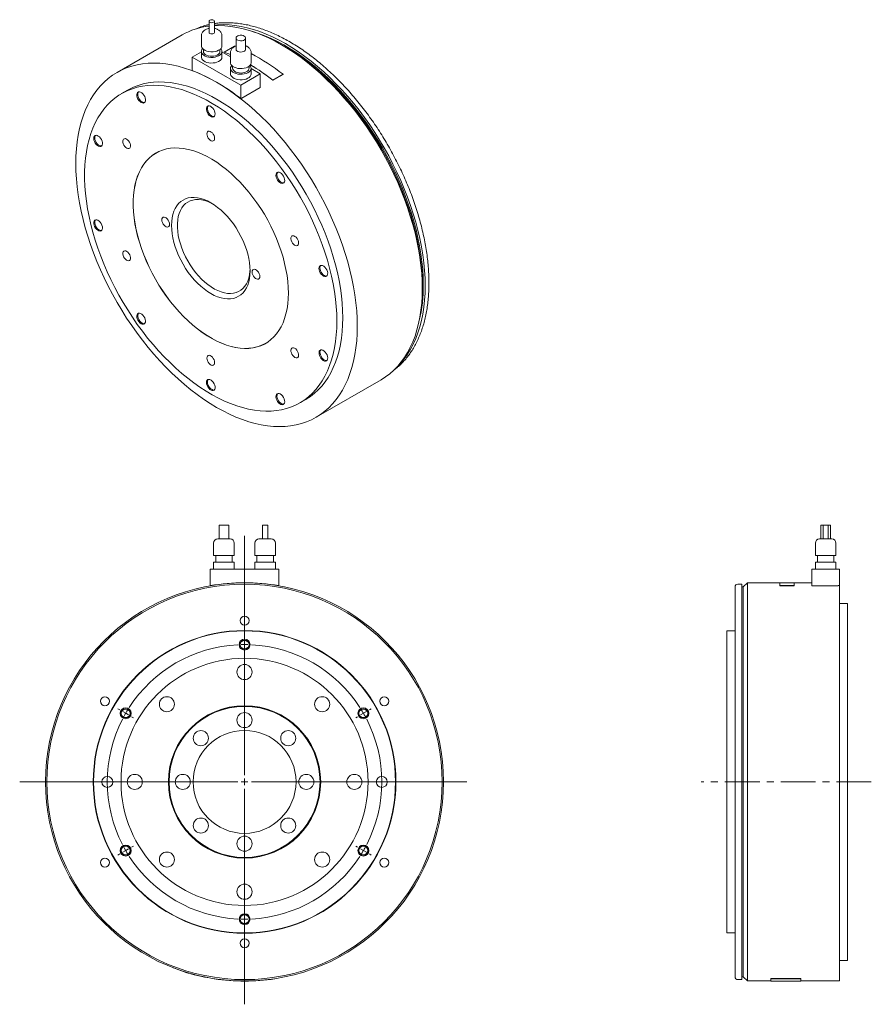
# Model space of a CAD drawing. Header units: millimetres. Extents: x 148 to 1466, y 65 to 1133.
# Tile 2 of 2: x 845 to 1466, y 416 to 1133. Entities that reach past the tile are written whole.
import ezdxf

# ---------------------------------------------------------------- set-up
doc = ezdxf.new("R2010")
doc.units = ezdxf.units.MM
doc.header["$LTSCALE"] = 2
doc.linetypes.add('CENTERX2', pattern=[20.32, 12.7, -2.54, 2.54, -2.54])

# ---------------------------------------------------------------- blocks, each defined once
blk = doc.blocks.new('SW_CENTERMARKSYMBOL_0')
at = {"color": 6, "linetype": 'Continuous', "lineweight": 0}
for p, q in [((0, 5), (0, 179.33)), ((0, 105), (0, 106.5)), ((0, 100), (0, 102.5)), ((0, 100), (0, 97.5)), ((0, 95), (0, 93.5)), ((-90.93, 52.5), (-92.23, 53.25)), ((-86.6, 50), (-88.77, 51.25)), ((86.6, 50), (88.77, 51.25)), ((90.93, 52.5), (92.23, 53.25)), ((-86.6, 50), (-84.44, 48.75)), ((-82.27, 47.5), (-80.97, 46.75)), ((82.27, 47.5), (80.97, 46.75)), ((86.6, 50), (84.44, 48.75)), ((-5, 0), (-163.83, 0)), ((0, 0), (-2.5, 0)), ((0, 0), (0, 2.5)), ((0, 0), (0, -2.5)), ((0, 0), (2.5, 0)), ((5, 0), (161.84, 0)), ((0, -5), (0, -162)), ((-86.6, -50), (-88.77, -51.25)), ((-86.6, -50), (-84.44, -48.75)), ((-82.27, -47.5), (-80.97, -46.75)), ((82.27, -47.5), (80.97, -46.75)), ((86.6, -50), (84.44, -48.75)), ((86.6, -50), (88.77, -51.25)), ((-90.93, -52.5), (-92.23, -53.25)), ((90.93, -52.5), (92.23, -53.25)), ((0, -95), (0, -93.5)), ((0, -100), (0, -97.5)), ((0, -100), (0, -102.5)), ((0, -105), (0, -106.5))]:
    blk.add_line(p, q, dxfattribs=at)
for start, end in [(92.86479, 147.13521), (90, 91.43239), (88.56761, 90), (32.86479, 87.13521), (148.56761, 150), (30, 31.43239), (152.86479, 207.13521), (150, 151.43239), (28.56761, 30), (332.86479, 27.13521), (208.56761, 210), (210, 211.43239), (328.56761, 330), (330, 331.43239), (212.86479, 267.13521), (272.86479, 327.13521), (268.56761, 270), (270, 271.43239)]:
    blk.add_arc((0, 0), 100, start, end, dxfattribs=at)

msp = doc.modelspace()

# ---------------------------------------------------------------- linework, layer by layer
at = {"color": 7, "linetype": 'Continuous', "lineweight": 15}
for p, q in [((983.19, 1132.19), (983.19, 1124.02)), ((987.04, 1124.02), (987.04, 1132.19)), ((963.53, 1122.21), (916.16, 1094.86)), ((977.61, 1121.57), (977.61, 1114.22)), ((992.61, 1114.22), (992.61, 1121.57)), ((1002.83, 1119.94), (1002.83, 1111.77)), ((1009.83, 1111.77), (1009.83, 1119.94)), ((979.11, 1111.62), (979.11, 1110.14)), ((991.11, 1110.14), (991.11, 1111.62)), ((1001.72, 1113.96), (994.29, 1109.68)), ((1038.16, 1113.8), (1036.04, 1115.03)), ((977.61, 1109.89), (970.97, 1106.06)), ((970.97, 1106.06), (970.97, 1096.2)), ((970.97, 1106.06), (1006.33, 1085.65)), ((977.61, 1110.14), (977.61, 1106.06)), ((992.61, 1106.06), (992.61, 1110.14)), ((998.83, 1106.3), (992.61, 1109.89)), ((994.31, 1109.59), (994.29, 1109.68)), ((998.83, 1109.32), (998.83, 1101.98)), ((1013.83, 1101.98), (1013.83, 1109.32)), ((998.83, 1097.89), (998.83, 1093.81)), ((1000.33, 1099.38), (1000.33, 1097.89)), ((1012.33, 1097.89), (1012.33, 1099.38)), ((1013.83, 1093.81), (1013.83, 1097.89)), ((1020.47, 1093.81), (1013.83, 1097.64)), ((1006.33, 1085.65), (1020.47, 1093.81)), ((1020.47, 1093.81), (1020.47, 1083.87)), ((1029.66, 1089.18), (1037.09, 1093.46)), ((1029.67, 1089.25), (1037.1, 1093.54)), ((1037.09, 1093.46), (1037.1, 1093.54)), ((1006.33, 1085.65), (1006.33, 1075.79)), ((1020.47, 1083.87), (1007.03, 1076.12)), ((1029.66, 1089.18), (1029.67, 1089.25)), ((923.65, 1081.87), (919.41, 1079.42)), ((1007.03, 1076.2), (1006.33, 1075.79)), ((1007.03, 1076.12), (1007.03, 1076.2)), ((1138.56, 937.45), (1138.56, 939.9)), ((1061.14, 843.71), (1108.52, 871.06)), ((1049.4, 854.25), (1053.64, 856.7)), ((990.54, 765.13), (990.54, 755.13)), ((990.54, 765.13), (994.04, 765.13)), ((994.04, 765.13), (997.54, 765.13)), ((997.54, 755.13), (997.54, 765.13)), ((1022.12, 765.13), (1022.12, 755.13)), ((1022.12, 765.13), (1024.04, 765.13)), ((1024.04, 765.13), (1025.97, 765.13)), ((1025.97, 755.13), (1025.97, 765.13)), ((1428.92, 765.13), (1428.92, 755.13)), ((1428.92, 765.13), (1430.49, 765.13)), ((1430.49, 765.13), (1430.49, 755.13)), ((1430.49, 765.13), (1434.34, 765.13)), ((1434.34, 755.13), (1434.34, 765.13)), ((1434.34, 765.13), (1435.92, 765.13)), ((1435.92, 755.13), (1435.92, 765.13)), ((989.54, 755.13), (994.04, 755.13)), ((994.04, 755.13), (998.54, 755.13)), ((1019.54, 755.13), (1024.04, 755.13)), ((1024.04, 755.13), (1028.54, 755.13)), ((1427.92, 755.13), (1436.92, 755.13)), ((986.54, 752.13), (986.54, 743.13)), ((1001.54, 743.13), (1001.54, 752.13)), ((1016.54, 752.13), (1016.54, 743.13)), ((1031.54, 743.13), (1031.54, 752.13)), ((1424.92, 752.13), (1424.92, 743.13)), ((1439.92, 743.13), (1439.92, 752.13)), ((986.54, 743.13), (994.04, 743.13)), ((988.04, 743.13), (988.04, 738.13)), ((994.04, 743.13), (1001.54, 743.13)), ((1000.04, 738.13), (1000.04, 743.13)), ((1016.54, 743.13), (1024.04, 743.13)), ((1018.04, 743.13), (1018.04, 738.13)), ((1024.04, 743.13), (1031.54, 743.13)), ((1030.04, 738.13), (1030.04, 743.13)), ((1424.92, 743.13), (1439.92, 743.13)), ((1426.42, 743.13), (1426.42, 738.13)), ((1438.42, 738.13), (1438.42, 743.13)), ((984.04, 733.13), (984.04, 721.06)), ((984.04, 733.13), (1034.04, 733.13)), ((986.54, 738.13), (986.54, 733.13)), ((986.54, 738.13), (994.04, 738.13)), ((994.04, 738.13), (1001.54, 738.13)), ((1001.54, 733.13), (1001.54, 738.13)), ((1016.54, 738.13), (1016.54, 733.13)), ((1016.54, 738.13), (1024.04, 738.13)), ((1024.04, 738.13), (1031.54, 738.13)), ((1031.54, 733.13), (1031.54, 738.13)), ((1034.04, 733.13), (1034.04, 721.06)), ((1422.42, 733.13), (1422.42, 720.96)), ((1422.42, 733.13), (1442.42, 733.13)), ((1424.92, 738.13), (1424.92, 733.13)), ((1424.92, 738.13), (1439.92, 738.13)), ((1439.92, 733.13), (1439.92, 738.13)), ((1442.42, 733.13), (1442.42, 721.06)), ((984.04, 720.96), (984.03, 721.06)), ((1034.04, 720.96), (1034.06, 721.06)), ((1366.42, 578.13), (1366.42, 720.13)), ((1371.42, 722.13), (1368.42, 722.13)), ((1371.42, 722.13), (1371.42, 434.13)), ((1372.42, 720.13), (1371.42, 720.13)), ((1375.42, 723.13), (1372.42, 720.13)), ((1372.42, 720.13), (1372.42, 436.13)), ((1398.92, 723.13), (1375.42, 723.13)), ((1375.42, 723.13), (1375.42, 433.13)), ((1409.42, 723.23), (1398.92, 723.23)), ((1398.92, 723.23), (1398.92, 721.06)), ((1398.92, 721.06), (1409.42, 721.06)), ((1398.92, 720.96), (1398.92, 721.06)), ((1398.92, 720.96), (1409.42, 720.96)), ((1409.42, 721.06), (1409.42, 723.23)), ((1422.42, 723.13), (1409.42, 723.13)), ((1409.42, 720.96), (1409.42, 721.06)), ((1441.42, 720.96), (1422.42, 720.96)), ((1441.42, 721.06), (1442.42, 721.06)), ((1441.42, 721.06), (1441.42, 720.96)), ((1442.42, 721.06), (1442.42, 433.13)), ((1448.42, 708.13), (1442.42, 708.13)), ((1448.42, 708.13), (1448.42, 448.13)), ((1366.42, 688.13), (1360.42, 688.13)), ((1360.42, 688.13), (1360.42, 468.13)), ((1366.42, 436.13), (1366.42, 578.13)), ((1360.42, 468.13), (1366.42, 468.13)), ((1442.42, 448.13), (1448.42, 448.13)), ((987.04, 434.81), (987.03, 434.71)), ((1031.04, 434.81), (1031.06, 434.71)), ((1368.42, 434.13), (1371.42, 434.13)), ((1371.42, 436.13), (1372.42, 436.13)), ((1372.42, 436.13), (1375.42, 433.13)), ((1375.42, 433.13), (1392.42, 433.13)), ((1392.42, 434.81), (1414.42, 434.81)), ((1392.42, 434.81), (1392.42, 434.71)), ((1392.42, 433.03), (1392.42, 434.71)), ((1392.42, 434.71), (1414.42, 434.71)), ((1392.42, 433.03), (1414.42, 433.03)), ((1414.42, 434.81), (1414.42, 434.71)), ((1414.42, 434.71), (1414.42, 433.03)), ((1414.42, 433.13), (1442.42, 433.13))]:
    msp.add_line(p, q, dxfattribs=at)
at = {"color": 6, "linetype": 'CENTERX2', "lineweight": 0}
msp.add_line((1465.69, 578.13), (1341.78, 578.13), dxfattribs=at)
at = {"color": 7, "linetype": 'Continuous', "lineweight": 15, "flags": 128}
for points in [[(986.47, 1132.97), (985.85, 1133.21), (985.11, 1133.3), (984.38, 1133.21), (983.75, 1132.97), (983.34, 1132.61), (983.19, 1132.19), (983.34, 1131.76), (983.75, 1131.4), (984.38, 1131.16), (985.11, 1131.07), (985.85, 1131.16), (986.47, 1131.4), (986.89, 1131.76), (987.04, 1132.19), (986.89, 1132.61), (986.47, 1132.97)], [(976.72, 1127.8), (975.93, 1127.51), (973.97, 1126.71)], [(983.19, 1128.86), (981.31, 1128.49), (979.12, 1127.98)], [(1140.68, 939.49), (1140.57, 944.98), (1140.24, 950.59), (1139.7, 956.3), (1138.94, 962.09), (1137.97, 967.97), (1136.79, 973.91), (1135.4, 979.9), (1133.8, 985.93), (1132, 991.99), (1130, 998.06), (1127.81, 1004.13), (1125.43, 1010.19), (1122.86, 1016.23), (1120.11, 1022.22), (1117.19, 1028.16), (1114.1, 1034.04), (1110.85, 1039.85), (1107.45, 1045.56), (1103.9, 1051.18), (1100.22, 1056.68), (1096.4, 1062.05), (1092.46, 1067.3), (1088.4, 1072.39), (1084.24, 1077.32), (1079.98, 1082.09), (1075.64, 1086.68), (1071.21, 1091.08), (1066.72, 1095.28), (1062.17, 1099.27), (1057.56, 1103.05), (1052.92, 1106.6), (1048.25, 1109.93), (1043.56, 1113.01), (1038.85, 1115.85), (1034.15, 1118.44), (1029.46, 1120.77), (1024.79, 1122.85), (1020.14, 1124.65), (1015.54, 1126.19), (1010.99, 1127.45), (1006.5, 1128.44), (1002.07, 1129.15), (997.73, 1129.58), (993.47, 1129.73), (989.31, 1129.6), (987.04, 1129.4)], [(1138.56, 937.45), (1138.45, 942.98), (1138.12, 948.62), (1137.57, 954.37), (1136.81, 960.21), (1135.83, 966.13), (1134.64, 972.11), (1133.24, 978.14), (1131.63, 984.21), (1129.82, 990.31), (1127.81, 996.43), (1125.6, 1002.54), (1123.2, 1008.64), (1120.61, 1014.72), (1117.85, 1020.75), (1114.91, 1026.74), (1111.8, 1032.66), (1108.53, 1038.5), (1105.1, 1044.26), (1101.53, 1049.91), (1097.81, 1055.45), (1093.97, 1060.87), (1090, 1066.14), (1085.92, 1071.27), (1081.73, 1076.24), (1077.44, 1081.04), (1073.06, 1085.66), (1068.61, 1090.09), (1064.08, 1094.32), (1059.5, 1098.34), (1054.87, 1102.14), (1050.19, 1105.72), (1045.49, 1109.07), (1040.76, 1112.18), (1036.03, 1115.04), (1031.29, 1117.64), (1026.57, 1119.99), (1021.86, 1122.08), (1017.19, 1123.9), (1012.55, 1125.44), (1007.97, 1126.71), (1003.44, 1127.71), (998.99, 1128.42), (994.61, 1128.85), (990.32, 1129.01), (987.04, 1128.93)], [(983.19, 1124.02), (983.34, 1123.59), (983.75, 1123.23), (984.38, 1122.99), (985.11, 1122.91), (985.85, 1122.99), (986.47, 1123.23), (986.89, 1123.59), (987.04, 1124.02)], [(1008.8, 1121.37), (1007.96, 1121.73), (1006.98, 1121.92), (1005.94, 1121.95), (1004.93, 1121.79), (1004.04, 1121.47), (1003.36, 1121.01), (1002.95, 1120.46), (1002.83, 1119.86), (1003.02, 1119.27), (1003.51, 1118.74), (1004.25, 1118.31), (1005.17, 1118.03), (1006.2, 1117.92), (1007.23, 1117.99), (1008.19, 1118.23), (1008.98, 1118.62), (1009.53, 1119.13), (1009.8, 1119.71), (1009.77, 1120.31), (1009.42, 1120.88), (1008.8, 1121.37)], [(1139.26, 940.3), (1139.15, 945.76), (1138.83, 951.33), (1138.29, 957.01), (1137.53, 962.77), (1136.56, 968.61), (1135.37, 974.51), (1133.98, 980.46), (1132.38, 986.46), (1130.58, 992.48), (1128.58, 998.51), (1126.39, 1004.54), (1124.01, 1010.56), (1121.44, 1016.55), (1118.69, 1022.5), (1115.77, 1028.4), (1112.69, 1034.23), (1109.44, 1039.99), (1106.04, 1045.65), (1102.5, 1051.21), (1098.81, 1056.66), (1095, 1061.98), (1091.07, 1067.17), (1087.02, 1072.2), (1082.87, 1077.07), (1078.62, 1081.78), (1074.29, 1086.3), (1069.88, 1090.63), (1065.41, 1094.76), (1060.87, 1098.69), (1056.29, 1102.39), (1051.67, 1105.87), (1047.02, 1109.12), (1042.36, 1112.12), (1037.69, 1114.89), (1033.02, 1117.39), (1028.36, 1119.64), (1023.72, 1121.63), (1019.12, 1123.35), (1014.69, 1124.76)], [(977.61, 1114.22), (977.64, 1113.89), (977.9, 1113.03), (978.47, 1112.22), (979.3, 1111.49), (980.37, 1110.87), (981.64, 1110.38), (983.05, 1110.06), (984.54, 1109.9), (986.06, 1109.93), (987.54, 1110.12), (988.92, 1110.49), (990.14, 1111.01), (991.16, 1111.66), (991.93, 1112.41), (992.42, 1113.24), (992.61, 1114.11), (992.61, 1114.22)], [(978.5, 1112.18), (978.02, 1111.54), (977.67, 1110.69), (977.64, 1109.81), (977.9, 1108.95), (978.47, 1108.13), (979.3, 1107.4), (980.37, 1106.78), (981.64, 1106.3), (983.05, 1105.98), (984.54, 1105.82), (986.06, 1105.84), (987.54, 1106.04), (988.92, 1106.41), (990.14, 1106.93), (991.16, 1107.58), (991.93, 1108.33), (992.42, 1109.16), (992.61, 1110.03), (992.5, 1110.9), (992.08, 1111.74), (991.73, 1112.18)], [(1002.83, 1111.77), (1002.83, 1111.7), (1003.02, 1111.11), (1003.51, 1110.57), (1004.25, 1110.15), (1005.17, 1109.87), (1006.2, 1109.75), (1007.23, 1109.82), (1008.19, 1110.06), (1008.98, 1110.46), (1009.53, 1110.97), (1009.8, 1111.55), (1009.83, 1111.77)], [(1138.56, 939.9), (1138.45, 945.35), (1138.12, 950.92), (1137.58, 956.6), (1136.82, 962.36), (1135.85, 968.2), (1134.67, 974.1), (1133.27, 980.06), (1131.68, 986.05), (1129.88, 992.07), (1127.88, 998.1), (1125.68, 1004.13), (1123.3, 1010.15), (1120.73, 1016.14), (1117.98, 1022.09), (1115.06, 1027.99), (1111.98, 1033.82), (1108.73, 1039.58), (1105.33, 1045.24), (1101.79, 1050.8), (1098.11, 1056.25), (1094.29, 1061.57), (1090.36, 1066.76), (1086.31, 1071.79), (1082.16, 1076.67), (1077.92, 1081.37), (1073.58, 1085.89), (1069.17, 1090.22), (1064.7, 1094.36), (1060.16, 1098.28), (1055.58, 1101.98), (1050.96, 1105.46), (1046.32, 1108.71), (1041.65, 1111.72), (1038.16, 1113.8)], [(977.61, 1106.06), (977.64, 1105.73), (977.9, 1104.87), (978.47, 1104.05), (979.3, 1103.32), (980.37, 1102.7), (981.64, 1102.22), (983.05, 1101.89), (984.54, 1101.74), (986.06, 1101.76), (987.54, 1101.96), (988.92, 1102.32), (990.14, 1102.84), (991.16, 1103.49), (991.93, 1104.25), (992.42, 1105.08), (992.61, 1105.95), (992.61, 1106.06)], [(979.11, 1110.14), (979.24, 1109.44), (979.68, 1108.68), (980.41, 1107.99), (981.39, 1107.42), (982.58, 1107), (983.9, 1106.75), (985.29, 1106.68), (986.67, 1106.79), (987.96, 1107.09), (989.1, 1107.55), (990.03, 1108.15), (990.69, 1108.86), (991.05, 1109.64), (991.11, 1110.14)], [(994.29, 1109.68), (998.69, 1107.91), (998.83, 1107.86)], [(994.31, 1109.59), (998.7, 1107.83), (998.83, 1107.77)], [(1091.18, 910.1), (1091.07, 915.63), (1090.74, 921.27), (1090.2, 927.02), (1089.43, 932.86), (1088.46, 938.78), (1087.27, 944.76), (1085.86, 950.79), (1084.26, 956.87), (1082.44, 962.96), (1080.43, 969.08), (1078.22, 975.19), (1075.82, 981.29), (1073.24, 987.37), (1070.47, 993.4), (1067.53, 999.39), (1064.42, 1005.31), (1061.15, 1011.15), (1057.72, 1016.91), (1054.15, 1022.56), (1050.44, 1028.1), (1046.59, 1033.52), (1042.62, 1038.79), (1038.54, 1043.92), (1034.35, 1048.89), (1030.06, 1053.69), (1025.69, 1058.31), (1021.23, 1062.74), (1016.71, 1066.97), (1012.12, 1070.99), (1007.49, 1074.79), (1002.81, 1078.37), (998.11, 1081.72), (993.38, 1084.83), (988.65, 1087.69), (983.91, 1090.29), (979.19, 1092.64), (974.48, 1094.73), (969.81, 1096.55), (965.17, 1098.09), (960.59, 1099.36), (956.07, 1100.36), (951.61, 1101.07), (947.24, 1101.51), (942.95, 1101.66), (938.76, 1101.52), (934.67, 1101.11), (930.71, 1100.42), (926.86, 1099.44), (923.15, 1098.19), (919.57, 1096.66), (916.15, 1094.86), (912.88, 1092.79), (909.77, 1090.46), (906.83, 1087.87), (904.06, 1085.03), (901.48, 1081.94), (899.08, 1078.61), (896.87, 1075.05), (894.86, 1071.26), (893.04, 1067.25), (891.43, 1063.03), (890.03, 1058.62), (888.84, 1054.01), (887.86, 1049.22), (887.1, 1044.27), (886.56, 1039.15), (886.23, 1033.88), (886.12, 1028.48), (886.23, 1022.95), (886.56, 1017.3), (887.1, 1011.55), (887.86, 1005.71), (888.84, 999.8), (890.03, 993.82), (891.43, 987.78), (893.04, 981.71), (894.86, 975.61), (896.87, 969.5), (899.08, 963.38), (901.48, 957.28), (904.06, 951.21), (906.83, 945.17), (909.77, 939.19), (912.88, 933.26), (916.15, 927.42), (919.57, 921.67), (923.15, 916.01), (926.86, 910.47), (930.71, 905.06), (934.67, 899.78), (938.76, 894.65), (942.95, 889.68), (947.24, 884.88), (951.61, 880.27), (956.07, 875.84), (960.59, 871.61), (965.17, 867.59), (969.81, 863.78), (974.48, 860.2), (979.19, 856.86), (983.91, 853.75), (988.65, 850.89), (993.38, 848.28), (998.11, 845.93), (1002.81, 843.85), (1007.49, 842.03), (1012.12, 840.48), (1016.71, 839.21), (1021.23, 838.22), (1025.69, 837.5), (1030.06, 837.07), (1034.35, 836.92), (1038.54, 837.05), (1042.62, 837.46), (1046.59, 838.16), (1050.44, 839.13), (1054.15, 840.39), (1057.72, 841.91), (1061.15, 843.71), (1064.42, 845.78), (1067.53, 848.11), (1070.47, 850.7), (1073.24, 853.54), (1075.82, 856.63), (1078.22, 859.96), (1080.43, 863.53), (1082.44, 867.32), (1084.26, 871.32), (1085.86, 875.54), (1087.27, 879.96), (1088.46, 884.56), (1089.43, 889.35), (1090.2, 894.31), (1090.74, 899.43), (1091.07, 904.69), (1091.18, 910.1)], [(998.83, 1101.98), (998.85, 1101.65), (999.12, 1100.78), (999.68, 1099.97), (1000.51, 1099.24), (1001.59, 1098.62), (1002.85, 1098.14), (1004.26, 1097.81), (1005.76, 1097.66), (1007.27, 1097.68), (1008.75, 1097.88), (1010.13, 1098.24), (1011.35, 1098.76), (1012.37, 1099.41), (1013.14, 1100.17), (1013.63, 1101), (1013.82, 1101.87), (1013.83, 1101.98)], [(999.71, 1099.93), (999.23, 1099.29), (998.89, 1098.44), (998.85, 1097.56), (999.12, 1096.7), (999.68, 1095.89), (1000.51, 1095.16), (1001.59, 1094.54), (1002.85, 1094.06), (1004.26, 1093.73), (1005.76, 1093.58), (1007.27, 1093.6), (1008.75, 1093.8), (1010.13, 1094.16), (1011.35, 1094.68), (1012.37, 1095.33), (1013.14, 1096.09), (1013.63, 1096.91), (1013.82, 1097.78), (1013.71, 1098.66), (1013.29, 1099.5), (1012.94, 1099.93)], [(1000.33, 1097.89), (1000.45, 1097.19), (1000.89, 1096.43), (1001.62, 1095.74), (1002.61, 1095.18), (1003.79, 1094.75), (1005.11, 1094.5), (1006.5, 1094.43), (1007.88, 1094.55), (1009.17, 1094.84), (1010.32, 1095.31), (1011.24, 1095.91), (1011.9, 1096.61), (1012.26, 1097.39), (1012.33, 1097.89)], [(998.83, 1093.81), (998.85, 1093.48), (999.12, 1092.62), (999.68, 1091.81), (1000.51, 1091.07), (1001.59, 1090.45), (1002.85, 1089.97), (1004.26, 1089.65), (1005.76, 1089.49), (1007.27, 1089.52), (1008.75, 1089.71), (1010.13, 1090.08), (1011.35, 1090.6), (1012.37, 1091.25), (1013.14, 1092), (1013.63, 1092.83), (1013.82, 1093.7), (1013.83, 1093.81)], [(1076.33, 913.77), (1076.22, 919), (1075.89, 924.35), (1075.35, 929.79), (1074.59, 935.33), (1073.62, 940.93), (1072.43, 946.6), (1071.04, 952.32), (1069.44, 958.07), (1067.64, 963.85), (1065.64, 969.62), (1063.45, 975.4), (1061.07, 981.15), (1058.51, 986.87), (1055.77, 992.54), (1052.87, 998.15), (1049.8, 1003.69), (1046.58, 1009.14), (1043.21, 1014.48), (1039.7, 1019.72), (1036.06, 1024.83), (1032.29, 1029.8), (1028.42, 1034.63), (1024.43, 1039.29), (1020.36, 1043.78), (1016.2, 1048.09), (1011.96, 1052.2), (1007.66, 1056.11), (1003.3, 1059.82), (998.9, 1063.3), (994.46, 1066.55), (990, 1069.56), (985.53, 1072.33), (981.05, 1074.86), (976.58, 1077.12), (972.13, 1079.12), (967.71, 1080.86), (963.33, 1082.33), (959, 1083.52), (954.73, 1084.44), (950.53, 1085.07), (946.41, 1085.43), (942.38, 1085.51), (938.44, 1085.3), (934.62, 1084.81), (930.92, 1084.05), (927.34, 1083), (923.9, 1081.68), (920.6, 1080.09), (917.46, 1078.23), (914.47, 1076.1), (911.65, 1073.72), (909, 1071.08), (906.53, 1068.19), (904.24, 1065.07), (902.15, 1061.71), (900.25, 1058.12), (898.55, 1054.32), (897.05, 1050.32), (895.76, 1046.11), (894.68, 1041.72), (893.82, 1037.14), (893.16, 1032.41), (892.73, 1027.51), (892.51, 1022.47), (892.51, 1017.3), (892.73, 1012.01), (893.16, 1006.62), (893.82, 1001.13), (894.68, 995.55), (895.76, 989.91), (897.05, 984.22), (898.55, 978.48), (900.25, 972.72), (902.15, 966.94), (904.24, 961.16), (906.53, 955.4), (909, 949.66), (911.65, 943.96), (914.47, 938.32), (917.46, 932.75), (920.6, 927.25), (923.9, 921.85), (927.34, 916.56), (930.92, 911.38), (934.62, 906.34), (938.44, 901.44), (942.38, 896.7), (946.41, 892.12), (950.53, 887.72), (954.73, 883.51), (959, 879.49), (963.33, 875.68), (967.71, 872.09), (972.13, 868.73), (976.58, 865.59), (981.05, 862.7), (985.53, 860.05), (990, 857.66), (994.46, 855.52), (998.9, 853.65), (1003.3, 852.05), (1007.66, 850.72), (1011.96, 849.66), (1016.2, 848.89), (1020.36, 848.39), (1024.43, 848.17), (1028.42, 848.24), (1032.29, 848.58), (1036.06, 849.21), (1039.7, 850.12), (1043.21, 851.3), (1046.58, 852.76), (1049.8, 854.49), (1052.87, 856.48), (1055.77, 858.74), (1058.51, 861.25), (1061.07, 864.01), (1063.45, 867.02), (1065.64, 870.26), (1067.64, 873.73), (1069.44, 877.43), (1071.04, 881.33), (1072.43, 885.44), (1073.62, 889.74), (1074.59, 894.23), (1075.35, 898.88), (1075.89, 903.7), (1076.22, 908.67), (1076.33, 913.77)], [(1080.57, 916.22), (1080.46, 921.45), (1080.14, 926.8), (1079.59, 932.24), (1078.83, 937.78), (1077.86, 943.38), (1076.68, 949.05), (1075.28, 954.77), (1073.68, 960.52), (1071.88, 966.29), (1069.88, 972.07), (1067.69, 977.85), (1065.31, 983.6), (1062.75, 989.32), (1060.02, 994.99), (1057.11, 1000.6), (1054.04, 1006.14), (1050.82, 1011.59), (1047.45, 1016.93), (1043.94, 1022.17), (1040.3, 1027.28), (1036.54, 1032.25), (1032.66, 1037.07), (1028.68, 1041.74), (1024.6, 1046.23), (1020.44, 1050.54), (1016.2, 1054.65), (1011.9, 1058.56), (1007.54, 1062.26), (1003.14, 1065.75), (998.7, 1069), (994.24, 1072.01), (989.77, 1074.78), (985.29, 1077.3), (980.82, 1079.57), (976.37, 1081.57), (971.95, 1083.31), (967.57, 1084.78), (963.24, 1085.97), (958.97, 1086.89), (954.77, 1087.52), (950.65, 1087.88), (946.62, 1087.96), (942.69, 1087.75), (938.87, 1087.26), (935.16, 1086.5), (931.59, 1085.45), (928.14, 1084.13), (924.85, 1082.54), (923.65, 1081.87)], [(936.27, 1077.38), (935.67, 1078.44), (934.93, 1079.38), (934.09, 1080.12), (933.22, 1080.61), (932.39, 1080.81), (931.66, 1080.7), (931.08, 1080.3), (930.69, 1079.63), (930.52, 1078.74), (930.59, 1077.7), (930.9, 1076.59), (931.4, 1075.48), (932.08, 1074.47), (932.88, 1073.62), (933.74, 1073), (934.6, 1072.66), (935.39, 1072.61), (936.06, 1072.87), (936.55, 1073.41), (936.82, 1074.2), (936.87, 1075.17), (936.68, 1076.26), (936.27, 1077.38)], [(931.83, 1080.76), (931.78, 1080.7), (931.39, 1080.03), (931.23, 1079.15), (931.3, 1078.11), (931.6, 1077), (932.11, 1075.89), (932.79, 1074.88), (933.59, 1074.03), (934.45, 1073.41), (935.31, 1073.07), (936.1, 1073.02), (936.28, 1073.06)], [(987.59, 1064.62), (987.47, 1065.68), (987.13, 1066.8), (986.58, 1067.89), (985.87, 1068.87), (985.05, 1069.68), (984.19, 1070.25), (983.34, 1070.53), (982.57, 1070.52), (981.94, 1070.2), (981.49, 1069.6), (981.25, 1068.78), (981.25, 1067.78), (981.49, 1066.68), (981.94, 1065.56), (982.57, 1064.51), (983.34, 1063.61), (984.19, 1062.92), (985.05, 1062.48), (985.87, 1062.35), (986.58, 1062.52), (987.13, 1062.98), (987.47, 1063.7), (987.59, 1064.62)], [(982.54, 1070.51), (982.2, 1070.01), (981.96, 1069.18), (981.96, 1068.18), (982.2, 1067.09), (982.65, 1065.97), (983.28, 1064.92), (984.05, 1064.02), (984.9, 1063.32), (985.76, 1062.89), (986.58, 1062.76), (986.98, 1062.81)], [(903.35, 1047.91), (902.49, 1048.58), (901.63, 1048.98), (900.82, 1049.09), (900.13, 1048.89), (899.6, 1048.4), (899.28, 1047.66), (899.18, 1046.72), (899.32, 1045.65), (899.69, 1044.53), (900.25, 1043.45), (900.98, 1042.48), (901.8, 1041.69), (902.67, 1041.15), (903.51, 1040.9), (904.27, 1040.94), (904.88, 1041.29), (905.31, 1041.91), (905.52, 1042.76), (905.5, 1043.77), (905.24, 1044.88), (904.77, 1045.99), (904.13, 1047.03), (903.35, 1047.91)], [(900.49, 1049.04), (900.31, 1048.81), (899.98, 1048.07), (899.89, 1047.13), (900.03, 1046.06), (900.4, 1044.94), (900.96, 1043.86), (901.68, 1042.89), (902.51, 1042.1), (903.37, 1041.56), (904.22, 1041.3), (904.94, 1041.34)], [(987.24, 1046.86), (987.12, 1047.85), (986.79, 1048.88), (986.26, 1049.89), (985.58, 1050.78), (984.81, 1051.49), (984, 1051.96), (983.23, 1052.14), (982.55, 1052.03), (982.03, 1051.63), (981.69, 1050.98), (981.58, 1050.12), (981.69, 1049.14), (982.03, 1048.1), (982.55, 1047.09), (983.23, 1046.2), (984, 1045.49), (984.81, 1045.03), (985.58, 1044.84), (986.26, 1044.95), (986.79, 1045.35), (987.12, 1046.01), (987.24, 1046.86)], [(924.58, 1045.03), (923.84, 1045.81), (923.03, 1046.36), (922.24, 1046.64), (921.53, 1046.62), (920.95, 1046.32), (920.54, 1045.75), (920.35, 1044.95), (920.39, 1044), (920.66, 1042.97), (921.12, 1041.94), (921.76, 1041), (922.5, 1040.23), (923.3, 1039.68), (924.09, 1039.4), (924.81, 1039.41), (925.39, 1039.71), (925.8, 1040.29), (925.99, 1041.08), (925.95, 1042.03), (925.68, 1043.06), (925.22, 1044.09), (924.58, 1045.03)], [(1040.98, 934.18), (1040.87, 938.31), (1040.54, 942.54), (1039.99, 946.87), (1039.23, 951.28), (1038.26, 955.74), (1037.08, 960.25), (1035.7, 964.79), (1034.11, 969.33), (1032.34, 973.86), (1030.38, 978.37), (1028.24, 982.83), (1025.93, 987.23), (1023.46, 991.55), (1020.84, 995.77), (1018.08, 999.88), (1015.19, 1003.87), (1012.18, 1007.71), (1009.06, 1011.39), (1005.85, 1014.91), (1002.56, 1018.23), (999.19, 1021.36), (995.77, 1024.27), (992.3, 1026.97), (988.8, 1029.43), (985.29, 1031.65), (981.77, 1033.61), (978.26, 1035.32), (974.78, 1036.77), (971.33, 1037.94), (967.93, 1038.84), (964.6, 1039.46), (961.34, 1039.8), (958.18, 1039.86), (955.11, 1039.63), (952.16, 1039.12), (949.33, 1038.34), (946.64, 1037.27), (944.1, 1035.94), (941.71, 1034.34), (939.48, 1032.47), (937.43, 1030.35), (935.56, 1027.99), (933.88, 1025.39), (932.4, 1022.56), (931.12, 1019.52), (930.04, 1016.27), (929.17, 1012.83), (928.52, 1009.22), (928.08, 1005.44), (927.87, 1001.51), (927.87, 997.45), (928.08, 993.27), (928.52, 988.98), (929.17, 984.61), (930.04, 980.17), (931.12, 975.68), (932.4, 971.16), (933.88, 966.62), (935.56, 962.08), (937.43, 957.56), (939.48, 953.07), (941.71, 948.64), (944.1, 944.28), (946.64, 940), (949.33, 935.83), (952.16, 931.78), (955.11, 927.87), (958.18, 924.1), (961.34, 920.5), (964.6, 917.08), (967.93, 913.86), (971.33, 910.83), (974.78, 908.03), (978.26, 905.45), (981.77, 903.11), (985.29, 901.01), (988.8, 899.18), (992.3, 897.6), (995.77, 896.29), (999.19, 895.25), (1002.56, 894.49), (1005.85, 894.01), (1009.06, 893.81), (1012.18, 893.9), (1015.19, 894.26), (1018.08, 894.91), (1020.84, 895.84), (1023.46, 897.04), (1025.93, 898.51), (1028.24, 900.24), (1030.38, 902.23), (1032.34, 904.48), (1034.11, 906.96), (1035.7, 909.67), (1037.08, 912.61), (1038.26, 915.76), (1039.23, 919.1), (1039.99, 922.63), (1040.54, 926.33), (1040.87, 930.18), (1040.98, 934.18)], [(944.48, 1036.16), (944.17, 1035.98), (941.78, 1034.38), (939.55, 1032.51), (937.5, 1030.39), (935.63, 1028.03), (933.96, 1025.43), (932.47, 1022.6), (931.19, 1019.56), (930.11, 1016.31), (929.24, 1012.88), (928.59, 1009.26), (928.15, 1005.48), (927.94, 1001.55), (927.94, 997.49), (928.15, 993.31), (928.59, 989.02), (929.24, 984.65), (930.11, 980.21), (931.19, 975.73), (932.47, 971.2), (933.96, 966.66), (935.63, 962.12), (937.5, 957.6), (939.55, 953.11), (941.78, 948.68), (944.17, 944.32), (946.71, 940.04), (949.4, 935.87), (952.23, 931.82), (955.18, 927.91), (958.25, 924.14), (961.42, 920.54), (964.67, 917.12), (968, 913.9), (971.4, 910.87), (974.85, 908.07), (978.33, 905.49), (981.84, 903.15), (985.36, 901.06), (988.87, 899.22), (992.37, 897.64), (995.84, 896.33), (999.26, 895.29), (1002.63, 894.53), (1005.92, 894.05), (1009.13, 893.85), (1012.25, 893.94), (1015.26, 894.3), (1018.15, 894.95), (1020.91, 895.88), (1023.53, 897.08), (1024.47, 897.59)], [(1037.69, 1014.51), (1038.1, 1015.16), (1038.28, 1016.03), (1038.24, 1017.05), (1037.96, 1018.16), (1037.47, 1019.27), (1036.8, 1020.3), (1036.01, 1021.16), (1035.16, 1021.81), (1034.3, 1022.18), (1033.5, 1022.26), (1032.82, 1022.03), (1032.31, 1021.51), (1032.01, 1020.75), (1031.94, 1019.79), (1032.1, 1018.71), (1032.49, 1017.6), (1033.07, 1016.52), (1033.81, 1015.56), (1034.64, 1014.8), (1035.5, 1014.29), (1036.34, 1014.06), (1037.09, 1014.14), (1037.69, 1014.51)], [(1033.24, 1022.21), (1033.02, 1021.92), (1032.71, 1021.16), (1032.64, 1020.2), (1032.81, 1019.12), (1033.2, 1018), (1033.78, 1016.93), (1034.51, 1015.97), (1035.34, 1015.21), (1036.21, 1014.69), (1037.05, 1014.47), (1037.69, 1014.51)], [(1013.12, 950.35), (1013.01, 947.53), (1012.68, 944.86), (1012.14, 942.35), (1011.39, 940.03), (1010.43, 937.92), (1009.28, 936.03), (1007.94, 934.37), (1006.42, 932.96), (1004.73, 931.8), (1002.89, 930.92), (1000.9, 930.31), (998.8, 929.97), (996.58, 929.92), (994.27, 930.15), (991.89, 930.66), (989.45, 931.44), (986.97, 932.49), (984.48, 933.81), (981.98, 935.38), (979.5, 937.18), (977.07, 939.21), (974.68, 941.46), (972.37, 943.89), (970.16, 946.51), (968.05, 949.27), (966.07, 952.17), (964.23, 955.18), (962.54, 958.29), (961.02, 961.45), (959.68, 964.66), (958.52, 967.89), (957.57, 971.1), (956.82, 974.29), (956.27, 977.42), (955.95, 980.47), (955.84, 983.41), (955.95, 986.23), (956.27, 988.9), (956.82, 991.41), (957.57, 993.72), (958.52, 995.84), (959.68, 997.73), (961.02, 999.39), (962.54, 1000.8), (964.23, 1001.95), (966.07, 1002.84), (968.05, 1003.45), (970.16, 1003.78), (972.37, 1003.84), (974.68, 1003.61), (977.07, 1003.1), (979.5, 1002.32), (981.98, 1001.26), (984.48, 999.95), (986.97, 998.38), (989.45, 996.58), (991.89, 994.54), (994.27, 992.3), (996.58, 989.86), (998.8, 987.25), (1000.9, 984.49), (1002.89, 981.59), (1004.73, 978.57), (1006.42, 975.47), (1007.94, 972.3), (1009.28, 969.1), (1010.43, 965.87), (1011.39, 962.65), (1012.14, 959.47), (1012.68, 956.34), (1013.01, 953.29), (1013.12, 950.35)], [(985.56, 999.3), (984.79, 999.7), (982.39, 1000.76), (980.03, 1001.56), (977.72, 1002.08), (975.48, 1002.32), (973.34, 1002.28), (971.31, 1001.95), (969.4, 1001.34), (967.64, 1000.45), (966.03, 999.3), (964.59, 997.89), (963.34, 996.23), (962.28, 994.34), (961.42, 992.23), (960.77, 989.93), (960.33, 987.44), (960.11, 984.79), (960.11, 982), (960.33, 979.1), (960.77, 976.11), (961.42, 973.05), (962.28, 969.94), (963.34, 966.83), (964.59, 963.72), (966.03, 960.65), (967.64, 957.65), (969.4, 954.73), (971.31, 951.92), (973.34, 949.24), (975.48, 946.72), (977.72, 944.38), (980.03, 942.23), (982.39, 940.3), (984.79, 938.6), (987.2, 937.14), (989.61, 935.94), (991.99, 935.01), (994.33, 934.35), (996.61, 933.97), (998.8, 933.87), (1000.89, 934.06), (1002.86, 934.53), (1004.7, 935.28), (1006.38, 936.3), (1007.91, 937.58), (1009.25, 939.11), (1010.41, 940.89), (1011.38, 942.89), (1012.13, 945.1), (1012.68, 947.5), (1013.01, 950.07), (1013.09, 951.61)], [(901.38, 987.48), (900.6, 987.49), (899.95, 987.21), (899.48, 986.64), (899.22, 985.83), (899.2, 984.84), (899.41, 983.75), (899.84, 982.63), (900.46, 981.57), (901.21, 980.65), (902.06, 979.94), (902.92, 979.48), (903.75, 979.31), (904.47, 979.45), (905.03, 979.88), (905.4, 980.58), (905.54, 981.48), (905.45, 982.53), (905.12, 983.65), (904.6, 984.74), (903.9, 985.74), (903.09, 986.57), (902.23, 987.16), (901.38, 987.48)], [(900.49, 987.47), (900.19, 987.05), (899.93, 986.24), (899.91, 985.25), (900.12, 984.16), (900.55, 983.04), (901.16, 981.98), (901.92, 981.06), (902.77, 980.34), (903.63, 979.88), (904.46, 979.72), (904.94, 979.77)], [(954.43, 984.23), (954.31, 985.21), (953.98, 986.25), (953.45, 987.26), (952.77, 988.15), (952, 988.86), (951.19, 989.33), (950.42, 989.51), (949.74, 989.4), (949.22, 989), (948.88, 988.35), (948.77, 987.49), (948.88, 986.51), (949.22, 985.47), (949.74, 984.46), (950.42, 983.57), (951.19, 982.86), (952, 982.4), (952.77, 982.21), (953.45, 982.32), (953.98, 982.72), (954.31, 983.37), (954.43, 984.23)], [(1047.06, 968.67), (1047.69, 968.88), (1048.16, 969.37), (1048.42, 970.09), (1048.46, 971), (1048.27, 972.01), (1047.87, 973.05), (1047.28, 974.03), (1046.57, 974.87), (1045.78, 975.5), (1044.98, 975.87), (1044.23, 975.96), (1043.6, 975.75), (1043.13, 975.26), (1042.87, 974.53), (1042.83, 973.63), (1043.02, 972.62), (1043.42, 971.58), (1044, 970.6), (1044.72, 969.76), (1045.51, 969.13), (1046.31, 968.75), (1047.06, 968.67)], [(921.76, 965.01), (921.12, 964.8), (920.66, 964.31), (920.39, 963.58), (920.35, 962.68), (920.54, 961.66), (920.95, 960.63), (921.53, 959.65), (922.24, 958.81), (923.03, 958.18), (923.84, 957.8), (924.58, 957.72), (925.22, 957.93), (925.68, 958.41), (925.95, 959.14), (925.99, 960.05), (925.8, 961.06), (925.39, 962.1), (924.81, 963.08), (924.09, 963.91), (923.3, 964.55), (922.5, 964.92), (921.76, 965.01)], [(1067.43, 946.2), (1068.21, 946.18), (1068.86, 946.47), (1069.33, 947.04), (1069.59, 947.85), (1069.61, 948.83), (1069.4, 949.93), (1068.97, 951.04), (1068.36, 952.1), (1067.6, 953.02), (1066.76, 953.74), (1065.89, 954.2), (1065.07, 954.37), (1064.34, 954.23), (1063.78, 953.8), (1063.41, 953.1), (1063.27, 952.19), (1063.37, 951.15), (1063.69, 950.03), (1064.22, 948.93), (1064.91, 947.93), (1065.72, 947.11), (1066.58, 946.51), (1067.43, 946.2)], [(1064.58, 954.31), (1064.49, 954.2), (1064.12, 953.51), (1063.98, 952.6), (1064.07, 951.55), (1064.4, 950.44), (1064.92, 949.34), (1065.62, 948.34), (1066.43, 947.51), (1067.29, 946.92), (1068.14, 946.6)], [(1020.19, 946.26), (1020.07, 947.25), (1019.74, 948.29), (1019.21, 949.3), (1018.53, 950.19), (1017.76, 950.9), (1016.96, 951.36), (1016.18, 951.55), (1015.51, 951.43), (1014.98, 951.04), (1014.64, 950.38), (1014.53, 949.53), (1014.64, 948.54), (1014.98, 947.51), (1015.51, 946.5), (1016.18, 945.6), (1016.96, 944.9), (1017.76, 944.43), (1018.53, 944.25), (1019.21, 944.36), (1019.74, 944.76), (1020.07, 945.41), (1020.19, 946.26)], [(1068.14, 946.6), (1068.92, 946.59), (1069.03, 946.61)], [(1108.52, 871.06), (1108.53, 871.06), (1111.8, 873.13), (1114.91, 875.46), (1117.85, 878.05), (1120.61, 880.89), (1123.2, 883.98), (1125.6, 887.31), (1127.81, 890.88), (1129.82, 894.67), (1131.63, 898.67), (1133.24, 902.89), (1134.64, 907.31), (1135.83, 911.91), (1136.81, 916.7), (1137.57, 921.66), (1138.12, 926.78), (1138.45, 932.04), (1138.56, 937.45)], [(1121.31, 881.68), (1122.86, 883.33), (1125.43, 886.39), (1127.81, 889.7), (1130, 893.24), (1132, 897), (1133.8, 900.98), (1135.4, 905.17), (1136.79, 909.55), (1137.97, 914.13), (1138.94, 918.88), (1139.7, 923.81), (1140.24, 928.89), (1140.57, 934.12), (1140.68, 939.49)], [(931.13, 919.16), (930.72, 918.52), (930.53, 917.65), (930.58, 916.62), (930.86, 915.51), (931.35, 914.41), (932.01, 913.38), (932.8, 912.51), (933.66, 911.87), (934.52, 911.49), (935.32, 911.42), (936, 911.65), (936.51, 912.16), (936.81, 912.93), (936.88, 913.88), (936.71, 914.96), (936.32, 916.08), (935.74, 917.16), (935.01, 918.11), (934.18, 918.88), (933.31, 919.39), (932.47, 919.62), (931.73, 919.54), (931.13, 919.16)], [(931.83, 919.57), (931.42, 918.93), (931.24, 918.06), (931.28, 917.03), (931.56, 915.92), (932.05, 914.81), (932.72, 913.79), (933.51, 912.92), (934.36, 912.28), (935.22, 911.9), (936.02, 911.83), (936.28, 911.87)], [(1053.64, 856.7), (1054.04, 856.93), (1057.11, 858.93), (1060.02, 861.18), (1062.75, 863.7), (1065.31, 866.46), (1067.69, 869.47), (1069.88, 872.71), (1071.88, 876.18), (1073.68, 879.88), (1075.28, 883.78), (1076.68, 887.89), (1077.86, 892.19), (1078.83, 896.67), (1079.59, 901.33), (1080.14, 906.15), (1080.46, 911.12), (1080.57, 916.22)], [(1044.23, 888.65), (1044.98, 887.87), (1045.78, 887.32), (1046.57, 887.04), (1047.28, 887.05), (1047.87, 887.36), (1048.27, 887.93), (1048.46, 888.72), (1048.42, 889.67), (1048.16, 890.7), (1047.69, 891.73), (1047.06, 892.67), (1046.31, 893.45), (1045.51, 894), (1044.72, 894.28), (1044, 894.27), (1043.42, 893.96), (1043.02, 893.39), (1042.83, 892.6), (1042.87, 891.64), (1043.13, 890.61), (1043.6, 889.59), (1044.23, 888.65)], [(1065.47, 885.76), (1066.32, 885.09), (1067.18, 884.69), (1067.99, 884.59), (1068.69, 884.78), (1069.21, 885.27), (1069.54, 886.01), (1069.63, 886.96), (1069.49, 888.02), (1069.12, 889.14), (1068.56, 890.23), (1067.84, 891.2), (1067.01, 891.98), (1066.15, 892.52), (1065.3, 892.78), (1064.55, 892.73), (1063.93, 892.39), (1063.5, 891.77), (1063.29, 890.92), (1063.31, 889.9), (1063.57, 888.8), (1064.04, 887.69), (1064.69, 886.65), (1065.47, 885.76)], [(1064.58, 892.74), (1064.21, 892.17), (1064, 891.33), (1064.02, 890.31), (1064.28, 889.21), (1064.75, 888.1), (1065.4, 887.06), (1066.18, 886.17)], [(981.58, 886.82), (981.69, 885.83), (982.03, 884.79), (982.55, 883.78), (983.23, 882.89), (984, 882.18), (984.81, 881.72), (985.58, 881.53), (986.26, 881.65), (986.79, 882.04), (987.12, 882.7), (987.24, 883.55), (987.12, 884.54), (986.79, 885.58), (986.26, 886.58), (985.58, 887.48), (984.81, 888.18), (984, 888.65), (983.23, 888.83), (982.55, 888.72), (982.03, 888.32), (981.69, 887.67), (981.58, 886.82)], [(1117.63, 877.85), (1119.31, 879.15), (1120.21, 879.9)], [(981.22, 869.06), (981.34, 868), (981.69, 866.88), (982.23, 865.79), (982.94, 864.8), (983.76, 864), (984.62, 863.43), (985.47, 863.14), (986.24, 863.16), (986.87, 863.48), (987.33, 864.07), (987.56, 864.9), (987.56, 865.9), (987.33, 867), (986.87, 868.11), (986.24, 869.16), (985.47, 870.07), (984.62, 870.76), (983.76, 871.19), (982.94, 871.33), (982.23, 871.16), (981.69, 870.7), (981.34, 869.98), (981.22, 869.06)], [(981.93, 869.47), (982.05, 868.41), (982.4, 867.29), (982.94, 866.2), (983.65, 865.21), (984.47, 864.4), (985.33, 863.84), (986.18, 863.55), (986.95, 863.57), (986.98, 863.58)], [(1032.54, 856.3), (1033.14, 855.23), (1033.89, 854.29), (1034.72, 853.55), (1035.59, 853.07), (1036.42, 852.87), (1037.15, 852.98), (1037.74, 853.38), (1038.13, 854.05), (1038.29, 854.94), (1038.22, 855.98), (1037.92, 857.09), (1037.41, 858.19), (1036.73, 859.21), (1035.93, 860.05), (1035.07, 860.67), (1034.21, 861.02), (1033.42, 861.06), (1032.76, 860.8), (1032.27, 860.26), (1031.99, 859.47), (1031.94, 858.5), (1032.13, 857.42), (1032.54, 856.3)], [(1033.25, 856.71), (1033.85, 855.64), (1034.59, 854.7), (1035.43, 853.96), (1036.3, 853.47), (1037.13, 853.28), (1037.69, 853.33)]]:
    msp.add_lwpolyline(points, dxfattribs=at)
at = {"color": 7, "linetype": 'Continuous', "lineweight": 15}
for centre, radius in [((1009.04, 578.13), 145), ((1009.04, 578.13), 144), ((1009.04, 695.63), 3.3), ((1009.04, 578.13), 110.25), ((1009.04, 578.13), 110), ((1009.04, 578.13), 90), ((1009.04, 658.13), 5.5), ((907.29, 636.88), 3.3), ((952.47, 634.7), 5.5), ((1065.61, 634.7), 5.5), ((1110.8, 636.88), 3.3), ((1009.04, 578.13), 55.5), ((1009.04, 578.13), 55), ((1009.04, 623.13), 5.5), ((1009.04, 578.13), 37.5), ((977.22, 609.95), 5.5), ((1040.86, 609.95), 5.5), ((909.04, 578.13), 4), ((929.04, 578.13), 5.5), ((964.04, 578.13), 5.5), ((1054.04, 578.13), 5.5), ((1089.04, 578.13), 5.5), ((1109.04, 578.13), 4), ((977.22, 546.31), 5.5), ((1040.86, 546.31), 5.5), ((1009.04, 533.13), 5.5), ((952.47, 521.56), 5.5), ((1065.61, 521.56), 5.5), ((907.29, 519.38), 3.3), ((1110.8, 519.38), 3.3), ((1009.04, 498.13), 5.5), ((1009.04, 460.63), 3.3)]:
    msp.add_circle(centre, radius, dxfattribs=at)
at = {"color": 6, "linetype": 'Continuous', "lineweight": 15}
for centre in [(1009.04, 678.13), (922.44, 628.13), (1095.65, 628.13), (922.44, 528.13), (1095.65, 528.13), (1009.04, 478.13)]:
    msp.add_circle(centre, 4, dxfattribs=at)
for centre in [(1009.04, 678.13), (922.44, 628.13), (1095.65, 628.13), (922.44, 528.13), (1095.65, 528.13), (1009.04, 478.13)]:
    msp.add_circle(centre, 3.33)
at = {"color": 7, "linetype": 'Continuous', "lineweight": 15}
for centre, radius, start, end in [((988.85, 1077.76), 51.16, 96.35786, 119.66597), ((945.66, 977.52), 147.72, 51.7571, 62.51862), ((933.78, 966.77), 155.49, 51.93007, 59.24179), ((933.71, 966.73), 155.63, 51.93041, 59.22451), ((921.29, 969.31), 136.27, 51.38824, 68.61713), ((1029.99, 939.35), 109.28, 346.63427, 0.50227), ((1068.61, 888.17), 3.15, 219.36596, 277.54074), ((984.34, 869.66), 2.42, 138.23385, 184.67066), ((1036.67, 858.87), 4.05, 147.76243, 212.26807), ((989.54, 752.13), 3, 90, 180), ((998.54, 752.13), 3, 0, 90), ((1019.54, 752.13), 3, 90, 180), ((1028.54, 752.13), 3, 0, 90), ((1427.92, 752.13), 3, 90, 180), ((1436.92, 752.13), 3, 0, 90), ((1009.04, 578.13), 145.1, 80.07181, 99.92819), ((1368.42, 720.13), 2, 90, 180), ((1009.04, 578.13), 145.1, 249.06001, 252.40088), ((1009.04, 578.13), 145.1, 255.96749, 259.19671), ((1009.04, 578.13), 145.1, 261.27314, 278.72686), ((1368.42, 436.13), 2, 180, 270)]:
    msp.add_arc(centre, radius, start, end, dxfattribs=at)
for points, knots in [([(983.19, 1129.69), (982.5, 1129.54), (980.56, 1129.11), (978.48, 1128.49), (977.13, 1127.96), (976.94, 1127.88)], [0, 0, 0, 0, 0.324307, 0.904581, 1, 1, 1, 1]), ([(983.19, 1126.97), (982.82, 1126.9), (981.97, 1126.73), (980.8, 1126.24), (979.7, 1125.57), (978.83, 1124.76), (978.17, 1123.84), (977.77, 1122.84), (977.59, 1122.06), (977.63, 1121.64), (977.63, 1121.58)], [0, 0, 0, 0, 0.123762, 0.288821, 0.43958, 0.582399, 0.717526, 0.847821, 0.97601, 1, 1, 1, 1]), ([(1120.39, 880.07), (1120.89, 880.49), (1122.34, 881.71), (1124.58, 883.98), (1127.11, 886.85), (1129.47, 889.95), (1131.65, 893.26), (1133.66, 896.78), (1135.49, 900.49), (1137.14, 904.4), (1138.6, 908.49), (1139.88, 912.76), (1140.96, 917.2), (1141.84, 921.79), (1142.53, 926.54), (1143.03, 931.42), (1143.32, 936.44), (1143.42, 941.57), (1143.32, 946.82), (1143.02, 952.16), (1142.52, 957.6), (1141.83, 963.11), (1140.94, 968.7), (1139.86, 974.34), (1138.6, 980.03), (1137.14, 985.76), (1135.5, 991.51), (1133.68, 997.28), (1131.68, 1003.05), (1129.51, 1008.81), (1127.16, 1014.56), (1124.66, 1020.28), (1121.99, 1025.95), (1119.16, 1031.58), (1116.19, 1037.14), (1113.08, 1042.64), (1109.82, 1048.05), (1106.43, 1053.36), (1102.92, 1058.58), (1099.29, 1063.68), (1095.55, 1068.66), (1091.7, 1073.5), (1087.76, 1078.2), (1083.73, 1082.76), (1079.61, 1087.15), (1075.42, 1091.38), (1071.16, 1095.43), (1066.84, 1099.29), (1062.48, 1102.97), (1058.07, 1106.45), (1053.62, 1109.72), (1049.15, 1112.78), (1044.67, 1115.62), (1040.17, 1118.24), (1035.67, 1120.63), (1031.19, 1122.78), (1026.71, 1124.7), (1022.27, 1126.37), (1017.85, 1127.8), (1013.48, 1128.98), (1009.17, 1129.91), (1004.91, 1130.58), (1000.72, 1131), (996.6, 1131.17), (992.58, 1131.06), (989.39, 1130.82), (987.58, 1130.51), (987.04, 1130.42)], [0, 0, 0, 0, 0.008131, 0.023587, 0.039062, 0.05456, 0.070083, 0.085631, 0.101204, 0.1168, 0.132415, 0.148047, 0.163692, 0.179347, 0.195009, 0.210676, 0.226346, 0.242017, 0.257688, 0.273358, 0.289026, 0.304693, 0.320357, 0.336019, 0.351678, 0.367335, 0.38299, 0.398643, 0.414295, 0.429944, 0.445592, 0.461239, 0.476885, 0.492531, 0.508175, 0.52382, 0.539465, 0.555109, 0.570755, 0.586401, 0.602047, 0.617695, 0.633345, 0.648996, 0.664649, 0.680303, 0.695961, 0.71162, 0.727283, 0.742948, 0.758616, 0.774286, 0.78996, 0.805635, 0.821312, 0.836991, 0.85267, 0.868347, 0.884021, 0.899689, 0.915349, 0.930999, 0.946633, 0.96225, 0.977846, 0.993417, 1, 1, 1, 1]), ([(992.59, 1121.57), (992.6, 1121.63), (992.65, 1122.06), (992.46, 1122.85), (992.05, 1123.86), (991.41, 1124.75), (990.64, 1125.46), (989.85, 1126), (988.92, 1126.46), (988, 1126.8), (987.29, 1126.93), (987.04, 1126.97)], [0, 0, 0, 0, 0.022648, 0.156899, 0.287182, 0.417961, 0.553671, 0.664715, 0.759214, 0.916083, 1, 1, 1, 1]), ([(1002.83, 1114.28), (1002.54, 1114.18), (1001.85, 1113.92), (1000.91, 1113.32), (1000.04, 1112.52), (999.38, 1111.6), (998.98, 1110.59), (998.8, 1109.82), (998.84, 1109.4), (998.85, 1109.33)], [0, 0, 0, 0, 0.126855, 0.311949, 0.487294, 0.653194, 0.813164, 0.970546, 1, 1, 1, 1]), ([(1013.81, 1109.32), (1013.81, 1109.38), (1013.86, 1109.81), (1013.67, 1110.61), (1013.26, 1111.61), (1012.62, 1112.51), (1011.86, 1113.22), (1011.06, 1113.75), (1010.4, 1114.1), (1009.98, 1114.24), (1009.83, 1114.29)], [0, 0, 0, 0, 0.027781, 0.192459, 0.352268, 0.512687, 0.679154, 0.815365, 0.931282, 1, 1, 1, 1]), ([(957.03, 442.68), (957.02, 442.68), (956.99, 442.69), (957.04, 442.67), (957.14, 442.63), (957.19, 442.62)], [0, 0, 0, 0, 0.20144, 0.600419, 1, 1, 1, 1]), ([(965.17, 439.82), (965.29, 439.79), (965.41, 439.75), (965.62, 439.68), (965.69, 439.66), (965.84, 439.61), (965.91, 439.59), (966.15, 439.52), (966.32, 439.47), (966.58, 439.39), (966.67, 439.36), (966.85, 439.3), (966.94, 439.27), (967.23, 439.19), (967.42, 439.13), (967.72, 439.04), (967.82, 439.01), (968.02, 438.95), (968.13, 438.92), (968.65, 438.77), (969.07, 438.65), (969.72, 438.46), (969.93, 438.4), (970.25, 438.31), (970.35, 438.29), (970.56, 438.23), (970.67, 438.2), (970.98, 438.11), (971.19, 438.06), (971.49, 437.98), (971.59, 437.95), (971.79, 437.9), (971.88, 437.87), (972.17, 437.8), (972.35, 437.75), (972.62, 437.68), (972.7, 437.66), (972.87, 437.61), (972.95, 437.59), (973.35, 437.49), (973.63, 437.42), (973.86, 437.36)], [0, 0, 0, 0, 0.0625, 0.0625, 0.09375, 0.09375, 0.125, 0.125, 0.1875, 0.1875, 0.21875, 0.21875, 0.25, 0.25, 0.3125, 0.3125, 0.34375, 0.34375, 0.375, 0.375, 0.5, 0.5, 0.5625, 0.5625, 0.59375, 0.59375, 0.625, 0.625, 0.6875, 0.6875, 0.71875, 0.71875, 0.75, 0.75, 0.8125, 0.8125, 0.84375, 0.84375, 0.875, 0.875, 1, 1, 1, 1]), ([(981.85, 435.6), (981.89, 435.59), (981.99, 435.58), (982.04, 435.57), (982.01, 435.57), (982, 435.57)], [0, 0, 0, 0, 0.391617, 0.78381, 1, 1, 1, 1])]:
    msp.add_open_spline(points, degree=3, knots=knots, dxfattribs=at)

# ---------------------------------------------------------------- block references
at = {"color": 7, "linetype": 'Continuous', "lineweight": 0}
msp.add_blockref('SW_CENTERMARKSYMBOL_0', (1009.04, 578.13), dxfattribs=at)

doc.saveas('drawing.dxf')
